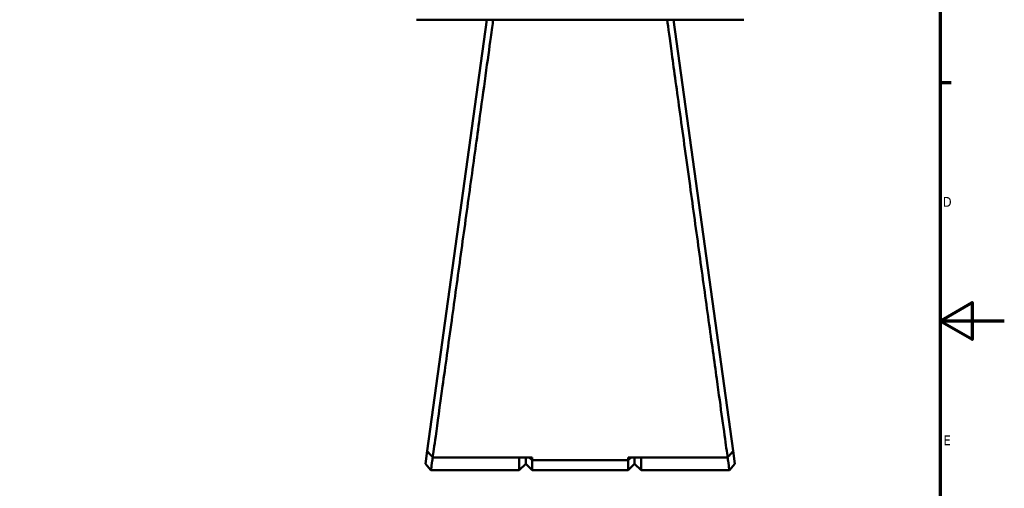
# Model space of a CAD drawing. Header units: millimetres. Extents: x 0 to 926, y 0 to 964.
# Tile 10 of 18: x 534 to 841, y 245 to 391. Entities that reach past the tile are written whole.
import ezdxf

# ---------------------------------------------------------------- set-up
doc = ezdxf.new("R2010")
doc.units = ezdxf.units.MM
doc.layers.add('Border (ANSI)', color=7, linetype='Continuous', lineweight=70)
doc.layers.add('Visible (ANSI)', color=7, linetype='Continuous', lineweight=50)
doc.styles.add('Note Text (ANSI)', font='tahoma.ttf')

# ---------------------------------------------------------------- blocks, each defined once
blk = doc.blocks.new('Borders Default Border')
at = {"layer": 'Border (ANSI)'}
blk.add_line((821, 371.25), (824.45, 371.25), dxfattribs=at)
at = {"layer": 'Border (ANSI)', "flags": 128}
for points in [[(20, 20), (20, 574), (821, 574), (821, 20), (20, 20)], [(841, 297), (821, 297), (831, 302.77), (831, 291.23), (821, 297)]]:
    blk.add_lwpolyline(points, dxfattribs=at)
at = {"layer": 'Border (ANSI)', "char_height": 3.05, "attachment_point": 7, "style": 'Note Text (ANSI)'}
for s, insert in [('D', (821.81, 332.6)), ('E', (822.05, 258.35))]:
    blk.add_mtext(s, dxfattribs=dict(at, insert=insert))

msp = doc.modelspace()

# ---------------------------------------------------------------- linework, layer by layer
at = {"layer": 'Visible (ANSI)'}
for p, q in [((657.832, 390.848), (759.832, 390.848)), ((679.732, 390.848), (661.164, 256.571)), ((756.5, 256.571), (737.932, 390.848)), ((662.272, 264.773), (662.272, 264.582)), ((662.299, 264.773), (662.272, 264.773)), ((755.392, 264.773), (755.366, 264.773)), ((755.392, 264.582), (755.392, 264.773)), ((661.164, 256.571), (660.606, 252.535)), ((757.058, 252.535), (756.5, 256.571)), ((662.332, 250.553), (660.606, 252.534)), ((693.857, 254.549), (662.885, 254.549)), ((689.857, 250.553), (689.857, 254.549)), ((691.857, 252.553), (689.857, 250.553)), ((691.857, 254.549), (691.857, 252.553)), ((691.857, 252.553), (691.857, 254.549)), ((691.857, 252.553), (693.857, 250.553)), ((692.984, 254.549), (693.857, 253.714)), ((693.857, 254.549), (693.857, 253.714)), ((693.857, 253.714), (693.857, 250.553)), ((723.807, 253.714), (693.857, 253.714)), ((754.779, 254.549), (723.807, 254.549)), ((724.681, 254.549), (723.807, 253.714)), ((723.807, 253.714), (723.807, 254.549)), ((723.807, 250.553), (723.807, 253.714)), ((725.807, 252.553), (723.807, 250.553)), ((725.807, 252.553), (725.807, 254.549)), ((725.807, 254.549), (725.807, 252.553)), ((725.807, 252.553), (727.807, 250.553)), ((727.807, 254.549), (727.807, 250.553)), ((757.058, 252.534), (755.332, 250.553)), ((689.857, 250.553), (662.332, 250.553)), ((723.807, 250.553), (693.857, 250.553)), ((755.332, 250.553), (727.807, 250.553))]:
    msp.add_line(p, q, dxfattribs=at)
for points, knots in [([(662.885, 254.549), (663.059, 255.801), (663.372, 258.052), (664.352, 265.119), (665.088, 270.423), (666.802, 282.786), (667.764, 289.726), (669.71, 303.782), (670.678, 310.772), (671.658, 317.86), (672.149, 321.404), (672.642, 324.972), (673.624, 332.075), (674.112, 335.609), (675.073, 342.563), (675.546, 345.983), (676.463, 352.629), (676.909, 355.856), (678.061, 364.205), (678.733, 369.073), (679.97, 378.049), (680.524, 382.065), (681.279, 387.543), (681.536, 389.41), (681.734, 390.848)], [0.1836005, 0.1836005, 0.1836005, 0.1836005, 0.4777172, 0.4777172, 0.842243, 0.842243, 1.1864566, 1.1864566, 1.4892735, 1.4892735, 1.4892735, 1.640682, 1.640682, 1.7920905, 1.7920905, 1.9434989, 1.9434989, 2.0949074, 2.0949074, 2.3523018, 2.3523018, 2.630053, 2.630053, 2.8252515, 2.8252515, 2.8252515, 2.8252515]), ([(735.93, 390.848), (736.262, 388.439), (736.761, 384.818), (738.11, 375.035), (738.992, 368.64), (740.934, 354.565), (741.982, 346.975), (744.033, 332.132), (745.026, 324.948), (746.006, 317.86), (746.496, 314.316), (746.983, 310.796), (747.94, 303.884), (748.41, 300.493), (749.321, 293.915), (749.762, 290.728), (750.606, 284.633), (751.01, 281.725), (752.034, 274.335), (752.61, 270.18), (753.631, 262.819), (754.06, 259.732), (754.545, 256.232), (754.683, 255.239), (754.779, 254.549)], [-2.8252515, -2.8252515, -2.8252515, -2.8252515, -2.4982224, -2.4982224, -2.1356112, -2.1356112, -1.7920905, -1.7920905, -1.4892735, -1.4892735, -1.4892735, -1.337865, -1.337865, -1.1864566, -1.1864566, -1.0350481, -1.0350481, -0.8836396, -0.8836396, -0.6262452, -0.6262452, -0.3458146, -0.3458146, -0.1836005, -0.1836005, -0.1836005, -0.1836005]), ([(662.885, 254.549), (662.599, 254.886), (662.312, 255.222), (661.738, 255.896), (661.451, 256.233), (661.164, 256.571)], [-0.26552249, -0.26552249, -0.26552249, -0.26552249, -0.13277778, -0.13277778, 0, 0, 0, 0]), ([(756.5, 256.571), (756.213, 256.233), (755.927, 255.896), (755.353, 255.222), (755.066, 254.886), (754.779, 254.549)], [-0.2655222, -0.2655222, -0.2655222, -0.2655222, -0.13274399, -0.13274399, 0, 0, 0, 0]), ([(662.332, 250.554), (662.333, 250.554), (662.359, 250.738), (662.479, 251.586), (662.595, 252.397), (662.792, 253.794), (662.843, 254.161), (662.898, 254.549)], [-3.14159265, -3.14159265, -3.14159265, -3.14159265, -2.78400759, -2.78400759, -2.30100873, -2.30100873, -2.14456905, -2.14456905, -2.14456905, -2.14456905]), ([(754.767, 254.549), (754.821, 254.161), (754.873, 253.794), (755.07, 252.397), (755.185, 251.586), (755.306, 250.738), (755.332, 250.554), (755.332, 250.554)], [2.14456905, 2.14456905, 2.14456905, 2.14456905, 2.30100873, 2.30100873, 2.78400759, 2.78400759, 3.14159265, 3.14159265, 3.14159265, 3.14159265])]:
    msp.add_open_spline(points, degree=3, knots=knots, dxfattribs=at)

# ---------------------------------------------------------------- block references
msp.add_blockref('Borders Default Border', (0, 0))

doc.saveas('drawing.dxf')
